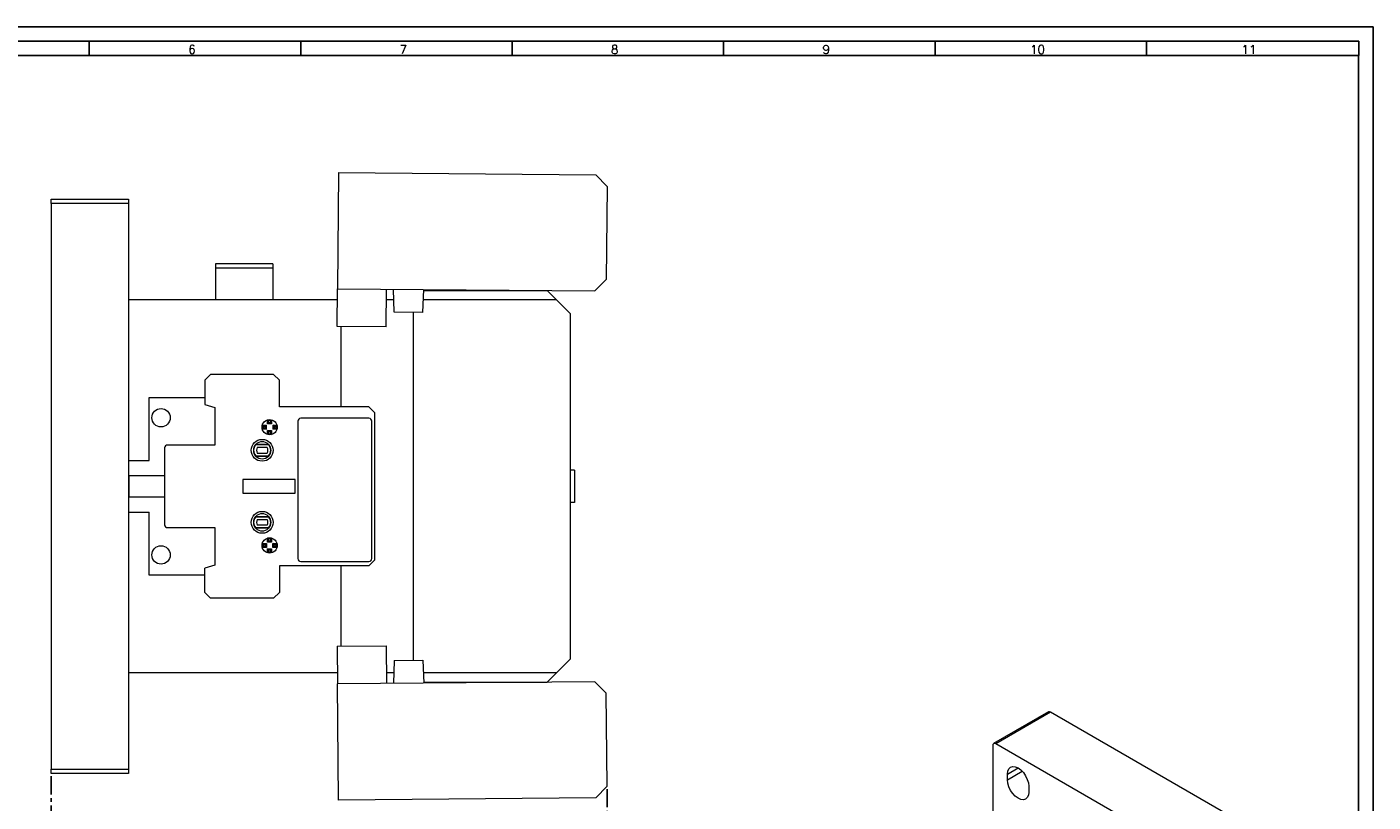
# Model space of a CAD drawing. Header units: millimetres. Extents: x 0 to 841, y 0 to 594.
# Tile 5 of 5: x 372 to 841, y 324 to 594. Entities that reach past the tile are written whole.
import ezdxf

# ---------------------------------------------------------------- set-up
doc = ezdxf.new("R2010")
doc.units = ezdxf.units.MM
doc.linetypes.add('CENTER', pattern=[10.16, 6.35, -1.27, 1.27, -1.27])
doc.layers.add('CENTRO', color=7, linetype='CENTER')
doc.layers.add('FORMATO', color=7, linetype='Continuous')
doc.styles.add('SLDTEXTSTYLE0', font='ROMANS')
doc.styles.add('SLDTEXTSTYLE3', font='TXT', dxfattribs={"width": 0.75})
doc.dimstyles.new('SLDDIMSTYLE0', dxfattribs={"dimtxt": 6.35, "dimasz": 6, "dimexe": 0, "dimexo": 0.0625, "dimgap": 1.5875, "dimtad": 1, "dimdec": 1, "dimrnd": 1e-09, "dimzin": 12, "dimdsep": 46, "dimtxsty": 'SLDTEXTSTYLE3', "dimblk1": 'CLOSED', "dimblk2": 'CLOSED', "dimsah": 1, "dimcen": 0.09, "dimadec": 0, "dimazin": 3, "dimtfac": 1, "dimtdec": 1, "dimtofl": 0, "dimtmove": 0, "dimatfit": 3, "dimldrblk": 'CLOSED', "dimfxl": 0, "dimfrac": 2, "dimtolj": 1, "dimtzin": 12, "dimarcsym": 0})

# ---------------------------------------------------------------- blocks, each defined once
blk = doc.blocks.new('_CLOSED')
at = {"color": 0, "linetype": 'ByBlock', "lineweight": -2}
for p, q in [((-1, 0.166667), (0, 0)), ((-1, 0.166667), (-1, -0.166667)), ((0, 0), (-1, -0.166667)), ((0, 0), (-1, 0))]:
    blk.add_line(p, q, dxfattribs=at)
blk = doc.blocks.new('_D_4')
at = {"layer": 'CENTRO', "color": 7}
for p, q in [((380.16, 332.95), (380.16, 289.66)), ((573.98, 328.48), (573.98, 289.66)), ((466.45, 310.07), (466.45, 301.5)), ((466.45, 310.07), (467.74, 310.07)), ((492.7, 310.07), (491.41, 310.07)), ((492.7, 310.07), (492.7, 301.5)), ((466.45, 301.5), (467.74, 301.5)), ((492.7, 301.5), (491.41, 301.5)), ((380.16, 290.66), (573.98, 290.66))]:
    blk.add_line(p, q, dxfattribs=at)
at = {"layer": 'CENTRO', "color": 7, "xscale": 6, "yscale": 6, "rotation": 180.0000000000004}
blk.add_blockref('_CLOSED', (380.16, 290.66, -58.08), dxfattribs=at)
at = {"layer": 'CENTRO', "color": 7, "xscale": 6, "yscale": 6}
blk.add_blockref('_CLOSED', (573.98, 290.66, -58.08), dxfattribs=at)
at = {"layer": 'CENTRO', "color": 7, "char_height": 6.35, "attachment_point": 1, "style": 'SLDTEXTSTYLE3'}
for s, insert in [('7,631', (469.02, 308.93)), ('193,8', (469.02, 298.85))]:
    blk.add_mtext(s, dxfattribs=dict(at, insert=insert))

msp = doc.modelspace()

# ---------------------------------------------------------------- linework, layer by layer
at = {"color": 7, "linetype": 'Continuous', "lineweight": 15}
for p, q in [((480.42, 543.24), (480.06, 502.79)), ((480.42, 543.24), (570.01, 542.45)), ((573.98, 538.42), (570.01, 542.45)), ((573.98, 538.42), (573.7, 505.97)), ((380.16, 532.45), (380.16, 533.95)), ((380.16, 533.95), (407.16, 533.95)), ((407.16, 532.45), (380.16, 532.45)), ((380.16, 532.45), (380.16, 335.45)), ((407.16, 533.95), (407.16, 532.45)), ((407.16, 532.45), (407.16, 335.45)), ((457.52, 511.45), (437.52, 511.45)), ((437.52, 511.45), (437.52, 509.95)), ((437.52, 509.95), (437.52, 498.95)), ((457.52, 509.95), (437.52, 509.95)), ((457.52, 511.45), (457.52, 509.95)), ((457.52, 509.95), (457.52, 498.95)), ((479.95, 489.69), (480.06, 502.79)), ((480.06, 502.79), (569.66, 502.01)), ((496.95, 489.54), (497.06, 502.64)), ((499.77, 494.62), (499.56, 502.62)), ((509.71, 494.53), (510.06, 502.53)), ((510.05, 502.15), (553.11, 502.15)), ((556.31, 498.95), (553.11, 502.15)), ((569.66, 502.01), (573.7, 505.97)), ((480.03, 498.95), (407.16, 498.95)), ((499.66, 498.95), (497.03, 498.95)), ((556.31, 498.95), (509.91, 498.95)), ((561.11, 494.15), (556.31, 498.95)), ((509.71, 494.53), (499.77, 494.62)), ((506.41, 494.56), (506.41, 373.34)), ((561.11, 494.15), (561.11, 373.75)), ((496.95, 489.54), (479.95, 489.69)), ((481.16, 489.68), (481.16, 461.65)), ((435.76, 472.95), (433.76, 470.95)), ((433.76, 470.95), (433.76, 462.45)), ((457.76, 472.95), (435.76, 472.95)), ((459.76, 470.95), (457.76, 472.95)), ((459.76, 461.65), (459.76, 470.95)), ((414.36, 442.93), (414.36, 464.95)), ((414.36, 464.95), (433.76, 464.95)), ((433.76, 462.45), (437.26, 461.45)), ((437.26, 461.45), (437.26, 448.33)), ((490.96, 461.65), (459.76, 461.65)), ((492.96, 459.65), (490.96, 461.65)), ((454.11, 454.88), (453.81, 455.25)), ((453.81, 455.25), (455.21, 455.25)), ((454.84, 454.88), (455.21, 455.25)), ((455.21, 453.85), (455.21, 455.25)), ((456.03, 456.81), (455.66, 457.11)), ((455.66, 455.71), (455.66, 457.11)), ((456.03, 456.07), (455.66, 455.71)), ((457.06, 455.71), (455.66, 455.71)), ((456.03, 456.07), (456.03, 456.81)), ((456.7, 456.07), (456.03, 456.07)), ((456.7, 456.81), (457.06, 457.11)), ((456.7, 456.81), (456.7, 456.07)), ((456.7, 456.07), (457.06, 455.71)), ((457.06, 457.11), (457.06, 455.71)), ((457.89, 454.88), (457.52, 455.25)), ((457.52, 455.25), (458.92, 455.25)), ((457.52, 455.25), (457.52, 453.85)), ((458.62, 454.88), (458.92, 455.25)), ((466.21, 456.65), (466.21, 408.75)), ((490.96, 457.65), (467.21, 457.65)), ((491.96, 408.75), (491.96, 456.65)), ((492.96, 459.65), (492.96, 408.25)), ((454.11, 454.22), (453.81, 453.85)), ((455.21, 453.85), (453.81, 453.85)), ((454.11, 454.88), (454.84, 454.88)), ((454.84, 454.22), (454.11, 454.22)), ((454.84, 454.22), (454.84, 454.88)), ((454.84, 454.22), (455.21, 453.85)), ((456.03, 453.03), (455.66, 453.39)), ((455.66, 451.99), (455.66, 453.39)), ((455.66, 453.39), (457.06, 453.39)), ((456.03, 452.29), (455.66, 451.99)), ((456.03, 452.29), (456.03, 453.03)), ((456.03, 453.03), (456.7, 453.03)), ((456.7, 453.03), (457.06, 453.39)), ((456.7, 453.03), (456.7, 452.29)), ((456.7, 452.29), (457.06, 451.99)), ((457.06, 453.39), (457.06, 451.99)), ((457.89, 454.22), (457.52, 453.85)), ((458.92, 453.85), (457.52, 453.85)), ((457.89, 454.88), (458.62, 454.88)), ((457.89, 454.88), (457.89, 454.22)), ((458.62, 454.22), (457.89, 454.22)), ((458.62, 454.22), (458.92, 453.85)), ((419.76, 447.33), (419.76, 420.58)), ((437.26, 448.33), (420.76, 448.33)), ((451.6, 448.55), (451.47, 448.55)), ((456.01, 448.45), (451.51, 448.45)), ((455.92, 448.55), (451.6, 448.55)), ((455.5, 447.45), (452.03, 447.45)), ((456.06, 448.55), (455.92, 448.55)), ((407.16, 442.93), (414.36, 442.93)), ((451.47, 444.45), (451.6, 444.45)), ((451.51, 444.55), (456.01, 444.55)), ((451.6, 444.45), (455.92, 444.45)), ((452.03, 445.55), (455.5, 445.55)), ((455.92, 444.45), (456.06, 444.45)), ((407.41, 430.22), (407.41, 437.68)), ((407.41, 437.68), (419.76, 437.68)), ((562.61, 439.6), (561.11, 439.6)), ((562.61, 439.6), (562.61, 428.3)), ((465.21, 436.33), (446.96, 436.33)), ((446.96, 436.33), (446.96, 431.58)), ((465.21, 431.58), (465.21, 436.33)), ((419.76, 430.22), (407.41, 430.22)), ((446.96, 431.58), (465.21, 431.58)), ((562.61, 428.3), (561.11, 428.3)), ((407.16, 424.97), (414.36, 424.97)), ((414.36, 402.95), (414.36, 424.97)), ((451.47, 423.45), (451.6, 423.45)), ((451.51, 423.35), (456.01, 423.35)), ((451.6, 423.45), (455.92, 423.45)), ((452.03, 422.35), (455.5, 422.35)), ((455.92, 423.45), (456.06, 423.45)), ((420.76, 419.58), (437.26, 419.58)), ((437.26, 419.58), (437.26, 406.45)), ((451.6, 419.35), (451.47, 419.35)), ((456.01, 419.45), (451.51, 419.45)), ((455.92, 419.35), (451.6, 419.35)), ((455.5, 420.45), (452.03, 420.45)), ((456.06, 419.35), (455.92, 419.35)), ((454.11, 413.68), (453.81, 414.05)), ((453.81, 414.05), (455.21, 414.05)), ((454.11, 413.02), (453.81, 412.65)), ((454.11, 413.68), (454.84, 413.68)), ((454.84, 413.02), (454.11, 413.02)), ((454.84, 413.68), (455.21, 414.05)), ((454.84, 413.68), (454.84, 413.02)), ((454.84, 413.02), (455.21, 412.65)), ((455.21, 414.05), (455.21, 412.65)), ((456.03, 415.61), (455.66, 415.91)), ((455.66, 414.51), (455.66, 415.91)), ((456.03, 414.87), (455.66, 414.51)), ((457.06, 414.51), (455.66, 414.51)), ((456.03, 414.87), (456.03, 415.61)), ((456.7, 414.87), (456.03, 414.87)), ((456.7, 415.61), (457.06, 415.91)), ((456.7, 415.61), (456.7, 414.87)), ((456.7, 414.87), (457.06, 414.51)), ((457.06, 415.91), (457.06, 414.51)), ((457.89, 413.68), (457.52, 414.05)), ((457.52, 412.65), (457.52, 414.05)), ((457.52, 414.05), (458.92, 414.05)), ((457.89, 413.02), (457.52, 412.65)), ((457.89, 413.02), (457.89, 413.68)), ((457.89, 413.68), (458.62, 413.68)), ((458.62, 413.02), (457.89, 413.02)), ((458.62, 413.68), (458.92, 414.05)), ((458.62, 413.02), (458.92, 412.65)), ((455.21, 412.65), (453.81, 412.65)), ((456.03, 411.83), (455.66, 412.19)), ((455.66, 412.19), (457.06, 412.19)), ((455.66, 410.79), (455.66, 412.19)), ((456.03, 411.09), (455.66, 410.79)), ((456.03, 411.83), (456.7, 411.83)), ((456.03, 411.09), (456.03, 411.83)), ((456.7, 411.83), (457.06, 412.19)), ((456.7, 411.83), (456.7, 411.09)), ((456.7, 411.09), (457.06, 410.79)), ((457.06, 412.19), (457.06, 410.79)), ((458.92, 412.65), (457.52, 412.65)), ((490.96, 406.25), (492.96, 408.25)), ((437.26, 406.45), (433.76, 405.45)), ((433.76, 396.95), (433.76, 405.45)), ((490.96, 406.25), (459.76, 406.25)), ((459.76, 406.25), (459.76, 396.95)), ((467.21, 407.75), (490.96, 407.75)), ((481.16, 406.25), (481.16, 378.22)), ((433.76, 402.95), (414.36, 402.95)), ((433.76, 396.95), (435.76, 394.95)), ((457.76, 394.95), (435.76, 394.95)), ((457.76, 394.95), (459.76, 396.95)), ((479.95, 378.21), (496.95, 378.36)), ((479.95, 378.21), (480.06, 365.11)), ((496.95, 378.36), (497.06, 365.26)), ((499.77, 373.29), (499.56, 365.28)), ((499.77, 373.29), (509.71, 373.37)), ((509.71, 373.37), (510.06, 365.37)), ((556.31, 368.95), (561.11, 373.75)), ((480.03, 368.95), (407.16, 368.95)), ((499.66, 368.95), (497.03, 368.95)), ((556.31, 368.95), (509.91, 368.95)), ((553.11, 365.75), (556.31, 368.95)), ((569.66, 365.89), (480.06, 365.11)), ((480.42, 324.66), (480.06, 365.11)), ((510.05, 365.75), (553.11, 365.75)), ((573.7, 361.93), (569.66, 365.89)), ((573.98, 329.48), (573.7, 361.93)), ((727.81, 355.33), (708.72, 344.31)), ((728.56, 355.25), (709.47, 344.23)), ((828.97, 297.29), (728.56, 355.25)), ((708.41, 343.62), (708.41, 306.18)), ((809.88, 286.27), (709.47, 344.23)), ((380.16, 335.45), (407.16, 335.45)), ((380.16, 333.95), (380.16, 335.45)), ((407.16, 333.95), (380.16, 333.95)), ((407.16, 335.45), (407.16, 333.95)), ((713.53, 331.68), (713.53, 333.72)), ((570.01, 325.45), (573.98, 329.48)), ((720.96, 329.43), (720.96, 327.39)), ((570.01, 325.45), (480.42, 324.66))]:
    msp.add_line(p, q, dxfattribs=at)
at = {"color": 8, "linetype": 'Continuous', "lineweight": 15}
for p, q in [((713.53, 333.72), (717.25, 335.86)), ((713.53, 331.68), (718.71, 334.67))]:
    msp.add_line(p, q, dxfattribs=at)
at = {"color": 7, "linetype": 'Continuous', "lineweight": 15, "flags": 128}
for points in [[(713.53, 333.72), (713.66, 334.76), (714.03, 335.58), (714.62, 336.12), (715.39, 336.36), (716.29, 336.27), (717.25, 335.86), (718.21, 335.16), (719.1, 334.22), (719.87, 333.09), (720.46, 331.86), (720.83, 330.62), (720.96, 329.43)], [(720.96, 327.39), (720.83, 326.36), (720.46, 325.54), (719.87, 324.99), (719.1, 324.75), (718.21, 324.84), (717.25, 325.25), (716.29, 325.95), (715.39, 326.89), (714.62, 328.02), (714.03, 329.25), (713.66, 330.5), (713.53, 331.68)]]:
    msp.add_lwpolyline(points, dxfattribs=at)
at = {"color": 7, "linetype": 'Continuous', "lineweight": 15}
for centre, radius in [((418.5, 457.86), 3.21), ((456.36, 454.55), 2.65), ((453.76, 446.5), 3.8), ((453.76, 421.4), 3.8), ((418.5, 410.04), 3.21), ((456.36, 413.35), 2.65)]:
    msp.add_circle(centre, radius, dxfattribs=at)
for centre, radius, start, end in [((456.36, 454.55), 2.28, 81.6422, 98.3578), ((467.21, 456.65), 1, 90, 180), ((490.96, 456.65), 1, 0, 90), ((456.36, 454.55), 2.28, 171.6422, 188.3578), ((456.36, 454.55), 2.28, 261.6422, 278.3578), ((456.36, 454.55), 2.28, 351.6422, 8.3578), ((420.76, 447.33), 1, 90, 180), ((453.76, 446.5), 3.08, 138.2818, 221.7182), ((453.76, 446.5), 2.98, 139.1393, 220.8607), ((453.76, 446.5), 2.98, 43.459, 136.541), ((453.76, 446.5), 1.97, 151.3704, 208.6296), ((453.76, 446.5), 1.98, 331.3704, 28.6296), ((453.76, 446.5), 2.98, 319.1393, 40.8607), ((453.76, 446.5), 3.08, 318.2818, 41.7182), ((453.76, 446.5), 2.97, 223.459, 316.541), ((453.76, 421.4), 3.08, 138.2818, 221.7182), ((453.76, 421.4), 2.97, 139.1393, 220.8607), ((453.76, 421.4), 2.98, 43.459, 136.541), ((453.76, 421.4), 1.97, 151.3704, 208.6296), ((453.76, 421.4), 1.98, 331.3704, 28.6296), ((453.76, 421.4), 2.97, 319.1393, 40.8607), ((453.76, 421.4), 3.08, 318.2818, 41.7182), ((420.76, 420.58), 1, 180, 270), ((453.76, 421.4), 2.97, 223.459, 316.541), ((456.36, 413.35), 2.28, 171.6422, 188.3578), ((456.36, 413.35), 2.28, 81.6422, 98.3578), ((456.36, 413.35), 2.28, 351.6422, 8.3578), ((456.36, 413.35), 2.28, 261.6422, 278.3578), ((467.21, 408.75), 1, 180, 270), ((490.96, 408.75), 1, 270, 0), ((728.12, 354.64), 0.754, 54.383, 114.3068), ((709.05, 343.72), 0.655, 50.7968, 189.2145)]:
    msp.add_arc(centre, radius, start, end, dxfattribs=at)
at = {"layer": 'FORMATO'}
for p, q in [((841, 594), (0, 594)), ((841, 0), (841, 594)), ((836, 589), (25, 589)), ((393.5, 589), (393.5, 584)), ((467.2, 589), (467.2, 584)), ((540.9, 589), (540.9, 584)), ((614.6, 589), (614.6, 584)), ((688.3, 589), (688.3, 584)), ((762, 589), (762, 584)), ((836, 589), (836, 584)), ((25, 584), (836, 584)), ((835.95, 5), (835.95, 584))]:
    msp.add_line(p, q, dxfattribs=at)

# ---------------------------------------------------------------- texts
at = {"layer": 'FORMATO', "char_height": 3, "attachment_point": 2, "style": 'SLDTEXTSTYLE0'}
for s, insert in [('6', (429.26, 587.66)), ('7', (502.96, 587.66)), ('8', (576.66, 587.66)), ('9', (650.36, 587.66)), ('10', (724.03, 587.66)), ('11', (797.73, 587.66))]:
    msp.add_mtext(s, dxfattribs=dict(at, insert=insert))

# ---------------------------------------------------------------- dimensions: what is measured, and where the dimension line sits
at = {"layer": 'CENTRO', "color": 7}
dim = msp.add_linear_dim(base=(573.98, 290.66), p1=(380.16, 333.95), p2=(573.98, 329.48), dimstyle='SLDDIMSTYLE0', dxfattribs=at)
dim.commit()
dim.dimension.update_dxf_attribs({"geometry": '_D_4', "text_midpoint": (479.57, 290.66), "dimtype": 160})

doc.saveas('drawing.dxf')
